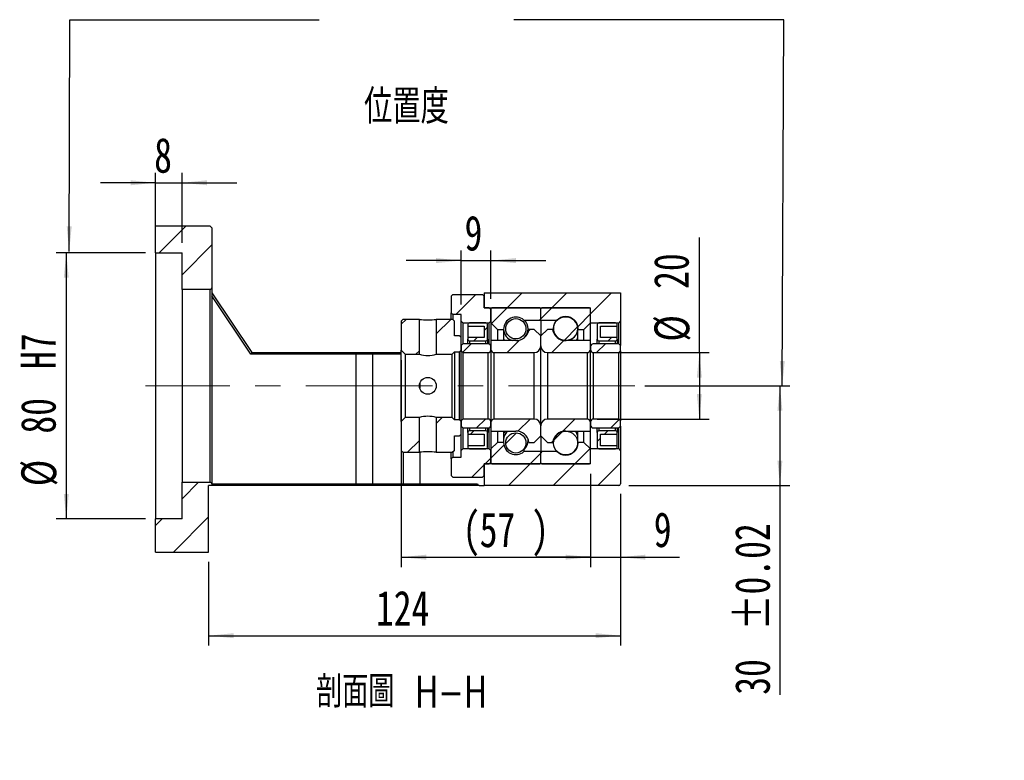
# Model space of a CAD drawing. Header units: millimetres. Extents: x 46 to 280, y 18 to 196.
# Tile 4 of 7: x 181 to 280, y 18 to 93. Entities that reach past the tile are written whole.
import ezdxf

# ---------------------------------------------------------------- set-up
doc = ezdxf.new("R2010")
doc.units = ezdxf.units.MM
doc.linetypes.add('CENTERX2', pattern=[20.32, 12.7, -2.54, 2.54, -2.54])
doc.layers.add('FORMAT', color=7, linetype='Continuous')
doc.styles.add('SLDTEXTSTYLE0', font='TXT', dxfattribs={"width": 0.75})
doc.styles.add('SLDTEXTSTYLE1', font='TXT', dxfattribs={"width": 0.75, "bigfont": 'bigfont'})
doc.dimstyles.new('SLDDIMSTYLE2', dxfattribs={"dimtxt": 3.5, "dimasz": 2.5, "dimexe": 0, "dimexo": 0.0625, "dimgap": 0.875, "dimtad": 1, "dimlfac": 3, "dimrnd": 1e-09, "dimzin": 12, "dimdsep": 46, "dimtxsty": 'SLDTEXTSTYLE0', "dimsah": 1, "dimcen": 0.09, "dimadec": 0, "dimazin": 3, "dimtfac": 1, "dimtofl": 0, "dimtmove": 0, "dimatfit": 3, "dimfxl": 0, "dimfrac": 2, "dimtolj": 1, "dimtzin": 12, "dimarcsym": 0})
doc.dimstyles.new('SLDDIMSTYLE3', dxfattribs={"dimtxt": 3.5, "dimasz": 2.5, "dimexe": 0, "dimexo": 0.0625, "dimgap": 0.875, "dimtad": 1, "dimlfac": 3, "dimrnd": 1e-09, "dimzin": 12, "dimdsep": 46, "dimtxsty": 'SLDTEXTSTYLE0', "dimsah": 1, "dimcen": 0.09, "dimadec": 0, "dimazin": 3, "dimtfac": 1, "dimtmove": 0, "dimatfit": 0, "dimfxl": 0, "dimfrac": 2, "dimtolj": 1, "dimtzin": 12, "dimarcsym": 0})
doc.dimstyles.new('SLDDIMSTYLE6', dxfattribs={"dimtxt": 3.5, "dimasz": 2.5, "dimexe": 0, "dimexo": 0.0625, "dimgap": 0.875, "dimtad": 1, "dimlfac": 3, "dimrnd": 1e-09, "dimzin": 12, "dimdsep": 46, "dimtxsty": 'SLDTEXTSTYLE0', "dimsah": 1, "dimcen": 0.09, "dimadec": 0, "dimazin": 3, "dimtfac": 1, "dimtofl": 0, "dimtmove": 0, "dimatfit": 3, "dimfxl": 0, "dimfrac": 2, "dimtolj": 1, "dimarcsym": 0})
doc.dimstyles.new('SLDDIMSTYLE7', dxfattribs={"dimtxt": 3.5, "dimasz": 2.5, "dimexe": 0, "dimexo": 0.0625, "dimgap": 0.875, "dimtad": 1, "dimlfac": 3, "dimrnd": 1e-09, "dimzin": 12, "dimdsep": 46, "dimtxsty": 'SLDTEXTSTYLE0', "dimsah": 1, "dimcen": 0.09, "dimadec": 0, "dimazin": 3, "dimtol": 1, "dimtp": 0.02, "dimtm": 0.02, "dimtfac": 1, "dimtofl": 0, "dimtmove": 0, "dimatfit": 3, "dimfxl": 0, "dimfrac": 2, "dimtolj": 1, "dimarcsym": 0})

# ---------------------------------------------------------------- blocks, each defined once
blk = doc.blocks.new('_D_11')
at = {"layer": 'FORMAT', "color": 7}
for p, q in [((194.461, 70.121), (194.461, 77.154)), ((197.128, 70.121), (197.128, 77.154)), ((194.461, 76.154), (188.961, 76.154)), ((194.461, 76.154), (197.128, 76.154)), ((197.128, 76.154), (202.628, 76.154))]:
    blk.add_line(p, q, dxfattribs=at)
for points in [[(194.461, 76.154), (191.961, 76.404), (191.961, 75.904)], [(197.128, 76.154), (199.628, 75.904), (199.628, 76.404)]]:
    blk.add_solid(points, dxfattribs=at)
at = {"layer": 'FORMAT', "color": 7, "insert": (194.331, 80.666), "char_height": 3.5, "attachment_point": 1, "style": 'SLDTEXTSTYLE0'}
blk.add_mtext('8', dxfattribs=at)
blk = doc.blocks.new('_D_12')
at = {"layer": 'FORMAT', "color": 7}
for p, q in [((193.461, 69.121), (184.51, 69.121)), ((185.51, 69.121), (185.51, 42.454)), ((193.461, 42.454), (184.51, 42.454))]:
    blk.add_line(p, q, dxfattribs=at)
for points in [[(185.51, 69.121), (185.26, 66.621), (185.76, 66.621)], [(185.51, 42.454), (185.76, 44.954), (185.26, 44.954)]]:
    blk.add_solid(points, dxfattribs=at)
at = {"layer": 'FORMAT', "color": 7, "char_height": 3.5, "attachment_point": 1, "rotation": 90, "style": 'SLDTEXTSTYLE0'}
for s, insert in [('H7', (180.944, 57.483)), ('80', (180.944, 50.998)), ('%%c', (180.998, 45.72))]:
    blk.add_mtext(s, dxfattribs=dict(at, insert=insert))
blk = doc.blocks.new('_D_13')
at = {"layer": 'FORMAT', "color": 7}
for p, q in [((241.128, 44.954), (241.128, 29.73)), ((199.794, 38.121), (199.794, 29.73)), ((199.794, 30.73), (241.128, 30.73))]:
    blk.add_line(p, q, dxfattribs=at)
for points in [[(199.794, 30.73), (202.294, 30.48), (202.294, 30.98)], [(241.128, 30.73), (238.628, 30.98), (238.628, 30.48)]]:
    blk.add_solid(points, dxfattribs=at)
at = {"layer": 'FORMAT', "color": 7, "insert": (216.586, 35.242), "char_height": 3.5, "attachment_point": 1, "style": 'SLDTEXTSTYLE0'}
blk.add_mtext('124', dxfattribs=at)
blk = doc.blocks.new('_D_14')
at = {"layer": 'FORMAT', "color": 7}
for p, q in [((219.128, 58.354), (219.128, 37.604)), ((238.128, 46.954), (238.128, 37.604)), ((219.128, 38.604), (238.128, 38.604))]:
    blk.add_line(p, q, dxfattribs=at)
for points in [[(219.128, 38.604), (221.628, 38.354), (221.628, 38.854)], [(238.128, 38.604), (235.628, 38.854), (235.628, 38.354)]]:
    blk.add_solid(points, dxfattribs=at)
at = {"layer": 'FORMAT', "color": 7, "char_height": 3.5, "attachment_point": 1, "style": 'SLDTEXTSTYLE0'}
for s, insert in [('(', (225.276, 43.115)), (')', (232.169, 43.115)), ('57', (226.997, 43.115))]:
    blk.add_mtext(s, dxfattribs=dict(at, insert=insert))
blk = doc.blocks.new('_D_15')
at = {"layer": 'FORMAT', "color": 7}
for p, q in [((238.128, 46.954), (238.128, 37.604)), ((241.128, 44.954), (241.128, 37.604)), ((238.128, 38.604), (232.628, 38.604)), ((238.128, 38.604), (241.128, 38.604)), ((241.128, 38.604), (247.056, 38.604))]:
    blk.add_line(p, q, dxfattribs=at)
for points in [[(238.128, 38.604), (235.628, 38.854), (235.628, 38.354)], [(241.128, 38.604), (243.628, 38.354), (243.628, 38.854)]]:
    blk.add_solid(points, dxfattribs=at)
at = {"layer": 'FORMAT', "color": 7, "insert": (244.47, 43.115), "char_height": 3.5, "attachment_point": 1, "style": 'SLDTEXTSTYLE0'}
blk.add_mtext('9', dxfattribs=at)
blk = doc.blocks.new('_D_16')
at = {"layer": 'FORMAT', "color": 7}
for p, q in [((249.041, 59.121), (249.041, 70.681)), ((238.794, 59.121), (250.041, 59.121)), ((249.041, 59.121), (249.041, 52.454)), ((238.794, 52.454), (250.041, 52.454))]:
    blk.add_line(p, q, dxfattribs=at)
for points in [[(249.041, 59.121), (248.791, 56.621), (249.291, 56.621)], [(249.041, 52.454), (249.291, 54.954), (248.791, 54.954)]]:
    blk.add_solid(points, dxfattribs=at)
at = {"layer": 'FORMAT', "color": 7, "char_height": 3.5, "attachment_point": 1, "rotation": 90, "style": 'SLDTEXTSTYLE0'}
for s, insert in [('20', (244.475, 65.508)), ('%%c', (244.529, 60.23))]:
    blk.add_mtext(s, dxfattribs=dict(at, insert=insert))
blk = doc.blocks.new('_D_17')
at = {"layer": 'FORMAT', "color": 7}
for p, q in [((243.573, 55.788), (258.128, 55.788)), ((257.128, 55.788), (257.128, 45.788)), ((241.961, 45.788), (258.128, 45.788)), ((257.128, 45.788), (257.128, 24.807))]:
    blk.add_line(p, q, dxfattribs=at)
for points in [[(257.128, 55.788), (256.878, 53.288), (257.378, 53.288)], [(257.128, 45.788), (257.378, 48.288), (256.878, 48.288)]]:
    blk.add_solid(points, dxfattribs=at)
at = {"layer": 'FORMAT', "color": 7, "char_height": 3.5, "attachment_point": 1, "rotation": 90, "style": 'SLDTEXTSTYLE0'}
for s, insert in [('±0.02', (252.616, 31.292)), ('30', (252.616, 24.807))]:
    blk.add_mtext(s, dxfattribs=dict(at, insert=insert))
blk = doc.blocks.new('_D_18')
at = {"layer": 'FORMAT', "color": 7}
for p, q in [((225.128, 63.954), (225.128, 69.35)), ((228.128, 64.521), (228.128, 69.35)), ((225.128, 68.35), (219.628, 68.35)), ((225.128, 68.35), (228.128, 68.35)), ((228.128, 68.35), (233.628, 68.35))]:
    blk.add_line(p, q, dxfattribs=at)
for points in [[(225.128, 68.35), (222.628, 68.6), (222.628, 68.1)], [(228.128, 68.35), (230.628, 68.1), (230.628, 68.6)]]:
    blk.add_solid(points, dxfattribs=at)
at = {"layer": 'FORMAT', "color": 7, "insert": (225.48, 72.862), "char_height": 3.5, "attachment_point": 1, "style": 'SLDTEXTSTYLE0'}
blk.add_mtext('9', dxfattribs=at)

msp = doc.modelspace()

# ---------------------------------------------------------------- hatches: boundary and pattern name
at = {"layer": 'FORMAT', "linetype": 'Continuous', "lineweight": 18}
h = msp.add_hatch(dxfattribs=at)
h.set_pattern_fill('ANSI31', color=256, style=0)
edge = h.paths.add_edge_path(flags=0)
edge.add_line((200.1275, 65.621), (200.1275, 71.621))
edge.add_line((200.1275, 71.621), (199.9608, 71.7877))
edge.add_line((199.9608, 71.7877), (194.4608, 71.7877))
edge.add_line((194.4608, 71.7877), (194.4608, 69.121))
edge.add_line((194.4608, 69.121), (197.1275, 69.121))
edge.add_line((197.1275, 69.121), (197.1275, 65.4543))
edge.add_line((197.1275, 65.4543), (199.9608, 65.4543))
edge.add_arc((199.9608, 65.621), 0.1667, 270, 360)
h = msp.add_hatch(dxfattribs=at)
h.set_pattern_fill('ANSI31', color=256, style=0)
h.paths.add_polyline_path([(225.1275, 62.2877), (225.2942, 62.121), (227.9608, 62.121), (228.1275, 62.2877), (228.1275, 63.4543), (227.9608, 63.621), (227.4608, 63.621), (227.4608, 64.7877), (227.2942, 64.9543), (224.2942, 64.9543), (224.1275, 64.7877), (224.1275, 63.121), (224.2942, 62.9543), (225.1275, 62.9543)], flags=0)
h = msp.add_hatch(dxfattribs=at)
h.set_pattern_fill('ANSI31', color=256, style=0)
edge = h.paths.add_edge_path(flags=0)
edge.add_line((241.1275, 62.2877), (241.1275, 65.121))
edge.add_line((241.1275, 65.121), (227.4608, 65.121))
edge.add_line((227.4608, 65.121), (227.4608, 63.621))
edge.add_line((227.4608, 63.621), (238.1275, 63.621))
edge.add_line((238.1275, 63.621), (238.1275, 62.121))
edge.add_line((238.1275, 62.121), (240.9608, 62.121))
edge.add_arc((240.9608, 62.2877), 0.1667, 270, 360)
h = msp.add_hatch(dxfattribs=at)
h.set_pattern_fill('ANSI31', color=256, style=0)
edge = h.paths.add_edge_path(flags=0)
edge.add_line((233.0275, 63.621), (228.2275, 63.621))
edge.add_arc((228.2275, 63.521), 0.1, 90, 180)
edge.add_line((228.1275, 63.521), (228.1275, 62.121))
edge.add_line((228.1275, 62.121), (228.7942, 61.4543))
edge.add_line((228.7942, 61.4543), (229.3942, 61.4543))
edge.add_arc((230.6275, 61.4543), 1.2333, 49.179109, 180, ccw=False)
edge.add_line((231.4337, 62.3877), (233.1275, 62.3877))
edge.add_line((233.1275, 62.3877), (233.1275, 63.521))
edge.add_arc((233.0275, 63.521), 0.1, 0, 90)
h = msp.add_hatch(dxfattribs=at)
h.set_pattern_fill('ANSI31', color=256, style=0)
edge = h.paths.add_edge_path(flags=0)
edge.add_line((238.1275, 62.121), (238.1275, 63.521))
edge.add_arc((238.0275, 63.521), 0.1, 0, 90)
edge.add_line((238.0275, 63.621), (233.2275, 63.621))
edge.add_arc((233.2275, 63.521), 0.1, 90, 180)
edge.add_line((233.1275, 63.521), (233.1275, 62.3877))
edge.add_line((233.1275, 62.3877), (234.8213, 62.3877))
edge.add_arc((235.6275, 61.4543), 1.2333, 0, 130.820891, ccw=False)
edge.add_line((236.8608, 61.4543), (237.4608, 61.4543))
edge.add_line((237.4608, 61.4543), (238.1275, 62.121))
h = msp.add_hatch(dxfattribs=at)
h.set_pattern_fill('ANSI31', color=256, style=0)
h.paths.add_polyline_path([(219.2942, 62.4543), (219.1275, 62.2877), (219.1275, 59.3543), (219.5275, 58.9543), (220.9442, 58.9543), (220.9442, 62.4543)], flags=0)
h = msp.add_hatch(dxfattribs=at)
h.set_pattern_fill('ANSI31', color=256, style=0)
h.paths.add_polyline_path([(225.1275, 60.621), (224.9608, 60.7877), (224.4608, 60.7877), (224.4608, 62.2877), (224.2942, 62.4543), (222.6442, 62.4543), (222.6442, 58.9543), (224.2275, 58.9543), (224.4608, 59.1877), (224.4608, 59.2043), (224.9608, 59.2043), (225.1275, 59.371)], flags=0)
h = msp.add_hatch(dxfattribs=at)
h.set_pattern_fill('ANSI31', color=256, style=0)
edge = h.paths.add_edge_path(flags=0)
edge.add_arc((230.6275, 61.5115), 1.0144, 0, 360)
h = msp.add_hatch(dxfattribs=at)
h.set_pattern_fill('ANSI31', color=256, style=0)
edge = h.paths.add_edge_path(flags=0)
edge.add_arc((235.6275, 61.5496), 1.211, 0, 360)
h = msp.add_hatch(dxfattribs=at)
h.set_pattern_fill('ANSI31', color=256, style=0)
edge = h.paths.add_edge_path(flags=0)
edge.add_line((227.4608, 61.7877), (227.4608, 60.621))
edge.add_line((227.4608, 60.621), (225.7942, 60.621))
edge.add_line((225.7942, 60.621), (225.7942, 60.4543))
edge.add_arc((225.9608, 60.4543), 0.1667, 180, 270)
edge.add_line((225.9608, 60.2877), (227.6275, 60.2877))
edge.add_arc((227.6275, 60.4543), 0.1667, 270, 360)
edge.add_line((227.7942, 60.4543), (227.7942, 61.9543))
edge.add_arc((227.6275, 61.9543), 0.1667, 0, 90)
edge.add_line((227.6275, 62.121), (225.9608, 62.121))
edge.add_arc((225.9608, 61.9543), 0.1667, 90, 180)
edge.add_line((225.7942, 61.9543), (225.7942, 61.7877))
edge.add_line((225.7942, 61.7877), (227.4608, 61.7877))
h = msp.add_hatch(dxfattribs=at)
h.set_pattern_fill('ANSI31', color=256, style=0)
edge = h.paths.add_edge_path(flags=0)
edge.add_line((233.1275, 59.7877), (233.1275, 60.7877))
edge.add_line((233.1275, 60.7877), (232.4608, 61.4543))
edge.add_line((232.4608, 61.4543), (231.9458, 61.4543))
edge.add_arc((230.6275, 61.6543), 1.3333, 270, 351.373073, ccw=False)
edge.add_line((230.6275, 60.321), (228.1275, 60.321))
edge.add_line((228.1275, 60.321), (228.1275, 59.4543))
edge.add_arc((228.4608, 59.4543), 0.3333, 180, 270)
edge.add_line((228.4608, 59.121), (232.4608, 59.121))
edge.add_arc((232.4608, 59.7877), 0.6667, 270, 360)
h = msp.add_hatch(dxfattribs=at)
h.set_pattern_fill('ANSI31', color=256, style=0)
edge = h.paths.add_edge_path(flags=0)
edge.add_line((234.3093, 61.4543), (233.7942, 61.4543))
edge.add_line((233.7942, 61.4543), (233.1275, 60.7877))
edge.add_line((233.1275, 60.7877), (233.1275, 59.7877))
edge.add_arc((233.7942, 59.7877), 0.6667, 180, 270)
edge.add_line((233.7942, 59.121), (237.7942, 59.121))
edge.add_arc((237.7942, 59.4543), 0.3333, 270, 360)
edge.add_line((238.1275, 59.4543), (238.1275, 60.321))
edge.add_line((238.1275, 60.321), (235.6275, 60.321))
edge.add_arc((235.6275, 61.6543), 1.3333, 188.626927, 270, ccw=False)
h = msp.add_hatch(dxfattribs=at)
h.set_pattern_fill('ANSI31', color=256, style=0)
edge = h.paths.add_edge_path(flags=0)
edge.add_line((240.7942, 60.4543), (240.7942, 60.621))
edge.add_line((240.7942, 60.621), (239.1275, 60.621))
edge.add_line((239.1275, 60.621), (239.1275, 61.7877))
edge.add_line((239.1275, 61.7877), (240.7942, 61.7877))
edge.add_line((240.7942, 61.7877), (240.7942, 61.9543))
edge.add_arc((240.6275, 61.9543), 0.1667, 0, 90)
edge.add_line((240.6275, 62.121), (238.9608, 62.121))
edge.add_arc((238.9608, 61.9543), 0.1667, 90, 180)
edge.add_line((238.7942, 61.9543), (238.7942, 60.4543))
edge.add_arc((238.9608, 60.4543), 0.1667, 180, 270)
edge.add_line((238.9608, 60.2877), (240.6275, 60.2877))
edge.add_arc((240.6275, 60.4543), 0.1667, 270, 360)
h = msp.add_hatch(dxfattribs=at)
h.set_pattern_fill('ANSI31', color=256, style=0)
edge = h.paths.add_edge_path(flags=0)
edge.add_line((225.1275, 59.2877), (225.2942, 59.121))
edge.add_line((225.2942, 59.121), (227.8608, 59.121))
edge.add_arc((227.8608, 59.3877), 0.2667, 270, 360)
edge.add_line((228.1275, 59.3877), (228.1275, 59.7377))
edge.add_arc((227.8608, 59.7377), 0.2667, 0, 90)
edge.add_line((227.8608, 60.0043), (225.2942, 60.0043))
edge.add_line((225.2942, 60.0043), (225.1275, 59.8377))
edge.add_line((225.1275, 59.8377), (225.1275, 59.2877))
h = msp.add_hatch(dxfattribs=at)
h.set_pattern_fill('ANSI31', color=256, style=0)
edge = h.paths.add_edge_path(flags=0)
edge.add_line((240.9608, 59.121), (241.1275, 59.2877))
edge.add_line((241.1275, 59.2877), (241.1275, 59.8377))
edge.add_line((241.1275, 59.8377), (240.9608, 60.0043))
edge.add_line((240.9608, 60.0043), (238.3942, 60.0043))
edge.add_arc((238.3942, 59.7377), 0.2667, 90, 180)
edge.add_line((238.1275, 59.7377), (238.1275, 59.3877))
edge.add_arc((238.3942, 59.3877), 0.2667, 180, 270)
edge.add_line((238.3942, 59.121), (240.9608, 59.121))
h = msp.add_hatch(dxfattribs=at)
h.set_pattern_fill('ANSI31', color=256, style=0)
h.paths.add_polyline_path([(219.1275, 49.2877), (219.2942, 49.121), (220.9442, 49.121), (220.9442, 52.621), (219.5275, 52.621), (219.1275, 52.221)], flags=0)
h = msp.add_hatch(dxfattribs=at)
h.set_pattern_fill('ANSI31', color=256, style=0)
h.paths.add_polyline_path([(224.4608, 49.2877), (224.4608, 50.7877), (224.9608, 50.7877), (225.1275, 50.9543), (225.1275, 52.2043), (224.9608, 52.371), (224.4608, 52.371), (224.4608, 52.3877), (224.2275, 52.621), (222.6442, 52.621), (222.6442, 49.121), (224.2942, 49.121)], flags=0)
h = msp.add_hatch(dxfattribs=at)
h.set_pattern_fill('ANSI31', color=256, style=0)
edge = h.paths.add_edge_path(flags=0)
edge.add_line((225.2942, 52.4543), (225.1275, 52.2877))
edge.add_line((225.1275, 52.2877), (225.1275, 51.7377))
edge.add_line((225.1275, 51.7377), (225.2942, 51.571))
edge.add_line((225.2942, 51.571), (227.8608, 51.571))
edge.add_arc((227.8608, 51.8377), 0.2667, 270, 360)
edge.add_line((228.1275, 51.8377), (228.1275, 52.1877))
edge.add_arc((227.8608, 52.1877), 0.2667, 0, 90)
edge.add_line((227.8608, 52.4543), (225.2942, 52.4543))
h = msp.add_hatch(dxfattribs=at)
h.set_pattern_fill('ANSI31', color=256, style=0)
edge = h.paths.add_edge_path(flags=0)
edge.add_line((231.9458, 50.121), (232.4608, 50.121))
edge.add_line((232.4608, 50.121), (233.1275, 50.7877))
edge.add_line((233.1275, 50.7877), (233.1275, 51.7877))
edge.add_arc((232.4608, 51.7877), 0.6667, 0, 90)
edge.add_line((232.4608, 52.4543), (228.4608, 52.4543))
edge.add_arc((228.4608, 52.121), 0.3333, 90, 180)
edge.add_line((228.1275, 52.121), (228.1275, 51.2543))
edge.add_line((228.1275, 51.2543), (230.6275, 51.2543))
edge.add_arc((230.6275, 49.921), 1.3333, 8.626927, 90, ccw=False)
h = msp.add_hatch(dxfattribs=at)
h.set_pattern_fill('ANSI31', color=256, style=0)
edge = h.paths.add_edge_path(flags=0)
edge.add_line((233.1275, 51.7877), (233.1275, 50.7877))
edge.add_line((233.1275, 50.7877), (233.7942, 50.121))
edge.add_line((233.7942, 50.121), (234.3093, 50.121))
edge.add_arc((235.6275, 49.921), 1.3333, 90, 171.373073, ccw=False)
edge.add_line((235.6275, 51.2543), (238.1275, 51.2543))
edge.add_line((238.1275, 51.2543), (238.1275, 52.121))
edge.add_arc((237.7942, 52.121), 0.3333, 0, 90)
edge.add_line((237.7942, 52.4543), (233.7942, 52.4543))
edge.add_arc((233.7942, 51.7877), 0.6667, 90, 180)
h = msp.add_hatch(dxfattribs=at)
h.set_pattern_fill('ANSI31', color=256, style=0)
edge = h.paths.add_edge_path(flags=0)
edge.add_line((241.1275, 52.2877), (240.9608, 52.4543))
edge.add_line((240.9608, 52.4543), (238.3942, 52.4543))
edge.add_arc((238.3942, 52.1877), 0.2667, 90, 180)
edge.add_line((238.1275, 52.1877), (238.1275, 51.8377))
edge.add_arc((238.3942, 51.8377), 0.2667, 180, 270)
edge.add_line((238.3942, 51.571), (240.9608, 51.571))
edge.add_line((240.9608, 51.571), (241.1275, 51.7377))
edge.add_line((241.1275, 51.7377), (241.1275, 52.2877))
h = msp.add_hatch(dxfattribs=at)
h.set_pattern_fill('ANSI31', color=256, style=0)
edge = h.paths.add_edge_path(flags=0)
edge.add_line((225.7942, 51.121), (225.7942, 50.9543))
edge.add_line((225.7942, 50.9543), (227.4608, 50.9543))
edge.add_line((227.4608, 50.9543), (227.4608, 49.7877))
edge.add_line((227.4608, 49.7877), (225.7942, 49.7877))
edge.add_line((225.7942, 49.7877), (225.7942, 49.621))
edge.add_arc((225.9608, 49.621), 0.1667, 180, 270)
edge.add_line((225.9608, 49.4543), (227.6275, 49.4543))
edge.add_arc((227.6275, 49.621), 0.1667, 270, 360)
edge.add_line((227.7942, 49.621), (227.7942, 51.121))
edge.add_arc((227.6275, 51.121), 0.1667, 0, 90)
edge.add_line((227.6275, 51.2877), (225.9608, 51.2877))
edge.add_arc((225.9608, 51.121), 0.1667, 90, 180)
h = msp.add_hatch(dxfattribs=at)
h.set_pattern_fill('ANSI31', color=256, style=0)
edge = h.paths.add_edge_path(flags=0)
edge.add_arc((230.6275, 50.0638), 1.0144, 0, 360)
h = msp.add_hatch(dxfattribs=at)
h.set_pattern_fill('ANSI31', color=256, style=0)
edge = h.paths.add_edge_path(flags=0)
edge.add_arc((235.6275, 50.0257), 1.211, 0, 360)
h = msp.add_hatch(dxfattribs=at)
h.set_pattern_fill('ANSI31', color=256, style=0)
edge = h.paths.add_edge_path(flags=0)
edge.add_line((239.1275, 49.7877), (239.1275, 50.9543))
edge.add_line((239.1275, 50.9543), (240.7942, 50.9543))
edge.add_line((240.7942, 50.9543), (240.7942, 51.121))
edge.add_arc((240.6275, 51.121), 0.1667, 0, 90)
edge.add_line((240.6275, 51.2877), (238.9608, 51.2877))
edge.add_arc((238.9608, 51.121), 0.1667, 90, 180)
edge.add_line((238.7942, 51.121), (238.7942, 49.621))
edge.add_arc((238.9608, 49.621), 0.1667, 180, 270)
edge.add_line((238.9608, 49.4543), (240.6275, 49.4543))
edge.add_arc((240.6275, 49.621), 0.1667, 270, 360)
edge.add_line((240.7942, 49.621), (240.7942, 49.7877))
edge.add_line((240.7942, 49.7877), (239.1275, 49.7877))
h = msp.add_hatch(dxfattribs=at)
h.set_pattern_fill('ANSI31', color=256, style=0)
h.paths.add_polyline_path([(225.2942, 49.4543), (225.1275, 49.2877), (225.1275, 48.621), (224.2942, 48.621), (224.1275, 48.4543), (224.1275, 46.7877), (224.2942, 46.621), (227.2942, 46.621), (227.4608, 46.7877), (227.4608, 47.9543), (227.9608, 47.9543), (228.1275, 48.121), (228.1275, 49.2877), (227.9608, 49.4543)], flags=0)
h = msp.add_hatch(dxfattribs=at)
h.set_pattern_fill('ANSI31', color=256, style=0)
edge = h.paths.add_edge_path(flags=0)
edge.add_line((241.1275, 45.9543), (241.1275, 49.2877))
edge.add_arc((240.9608, 49.2877), 0.1667, 0, 90)
edge.add_line((240.9608, 49.4543), (238.1275, 49.4543))
edge.add_line((238.1275, 49.4543), (238.1275, 47.9543))
edge.add_line((238.1275, 47.9543), (227.4608, 47.9543))
edge.add_line((227.4608, 47.9543), (227.4608, 45.7877))
edge.add_line((227.4608, 45.7877), (240.9608, 45.7877))
edge.add_arc((240.9608, 45.9543), 0.1667, 270, 360)
h = msp.add_hatch(dxfattribs=at)
h.set_pattern_fill('ANSI31', color=256, style=0)
edge = h.paths.add_edge_path(flags=0)
edge.add_line((228.1275, 49.4543), (228.1275, 48.0543))
edge.add_arc((228.2275, 48.0543), 0.1, 180, 270)
edge.add_line((228.2275, 47.9543), (233.0275, 47.9543))
edge.add_arc((233.0275, 48.0543), 0.1, 270, 360)
edge.add_line((233.1275, 48.0543), (233.1275, 49.1877))
edge.add_line((233.1275, 49.1877), (231.4337, 49.1877))
edge.add_arc((230.6275, 50.121), 1.2333, 180, 310.820891, ccw=False)
edge.add_line((229.3942, 50.121), (228.7942, 50.121))
edge.add_line((228.7942, 50.121), (228.1275, 49.4543))
h = msp.add_hatch(dxfattribs=at)
h.set_pattern_fill('ANSI31', color=256, style=0)
edge = h.paths.add_edge_path(flags=0)
edge.add_line((233.2275, 47.9543), (238.0275, 47.9543))
edge.add_arc((238.0275, 48.0543), 0.1, 270, 360)
edge.add_line((238.1275, 48.0543), (238.1275, 49.4543))
edge.add_line((238.1275, 49.4543), (237.4608, 50.121))
edge.add_line((237.4608, 50.121), (236.8608, 50.121))
edge.add_arc((235.6275, 50.121), 1.2333, 229.179109, 360, ccw=False)
edge.add_line((234.8213, 49.1877), (233.1275, 49.1877))
edge.add_line((233.1275, 49.1877), (233.1275, 48.0543))
edge.add_arc((233.2275, 48.0543), 0.1, 180, 270)
h = msp.add_hatch(dxfattribs=at)
h.set_pattern_fill('ANSI31', color=256, style=0)
edge = h.paths.add_edge_path(flags=0)
edge.add_line((197.1275, 46.121), (197.1275, 42.4543))
edge.add_line((197.1275, 42.4543), (194.4608, 42.4543))
edge.add_line((194.4608, 42.4543), (194.4608, 39.121))
edge.add_line((194.4608, 39.121), (199.7942, 39.121))
edge.add_line((199.7942, 39.121), (199.7942, 45.7877))
edge.add_line((199.7942, 45.7877), (200.1275, 45.7877))
edge.add_line((200.1275, 45.7877), (200.1275, 45.9543))
edge.add_arc((199.9608, 45.9543), 0.1667, 0, 90)
edge.add_line((199.9608, 46.121), (197.1275, 46.121))

# ---------------------------------------------------------------- linework, layer by layer
at = {"color": 7, "linetype": 'Continuous', "lineweight": 25}
for p, q in [((194.4608, 69.121), (194.4608, 71.7877)), ((199.9608, 71.7877), (194.4608, 71.7877)), ((199.9608, 71.7877), (200.1275, 71.621)), ((200.1275, 71.621), (200.1275, 65.621)), ((194.4608, 69.121), (197.1275, 69.121)), ((194.4608, 69.121), (194.4608, 42.4543)), ((197.1275, 65.4543), (197.1275, 69.121)), ((199.9608, 65.4543), (197.1275, 65.4543)), ((197.1275, 65.4543), (197.1275, 46.121)), ((199.9608, 46.121), (199.9608, 65.4543)), ((200.1275, 65.621), (200.1275, 45.9543)), ((200.1275, 65.121), (204.1275, 59.121)), ((204.0383, 58.9543), (200.1275, 64.8205)), ((224.1275, 64.7877), (224.2942, 64.9543)), ((224.1275, 64.7877), (224.1275, 63.121)), ((224.2942, 64.9543), (227.2942, 64.9543)), ((227.2942, 64.9543), (227.4608, 64.7877)), ((227.4608, 65.121), (227.4608, 63.621)), ((227.4608, 65.121), (241.1275, 65.121)), ((227.4608, 63.621), (227.4608, 64.7877)), ((241.1275, 65.121), (241.1275, 62.2877)), ((227.9608, 63.621), (227.4608, 63.621)), ((227.4608, 63.621), (238.1275, 63.621)), ((227.9608, 63.621), (228.1275, 63.4543)), ((228.1275, 63.521), (228.1275, 62.121)), ((228.1275, 62.2877), (228.1275, 63.4543)), ((233.0275, 63.621), (228.2275, 63.621)), ((233.1275, 62.3877), (233.1275, 63.521)), ((238.0275, 63.621), (233.2275, 63.621)), ((238.1275, 62.121), (238.1275, 63.621)), ((238.1275, 62.121), (238.1275, 63.521)), ((219.1275, 62.2877), (219.2942, 62.4543)), ((219.1275, 62.2877), (219.1275, 59.3543)), ((220.9442, 62.4543), (219.2942, 62.4543)), ((220.9442, 58.9543), (220.9442, 62.4543)), ((222.6442, 62.4543), (222.6442, 58.9543)), ((224.2942, 62.4543), (222.6442, 62.4543)), ((224.2942, 62.9543), (224.1275, 63.121)), ((224.1275, 62.4543), (224.1275, 63.121)), ((225.1275, 62.9543), (224.2942, 62.9543)), ((224.2942, 62.9543), (224.2942, 62.4543)), ((224.2942, 62.4543), (224.4608, 62.2877)), ((224.4608, 60.7877), (224.4608, 62.2877)), ((225.1275, 62.2877), (225.1275, 62.9543)), ((225.2942, 62.121), (225.1275, 62.2877)), ((225.1275, 60.621), (225.1275, 62.2877)), ((228.1275, 62.2877), (227.9608, 62.121)), ((231.4337, 62.3877), (233.1275, 62.3877)), ((231.4337, 62.3877), (231.4337, 62.3781)), ((233.1275, 62.3877), (233.1275, 60.7877)), ((233.1275, 62.3877), (234.8213, 62.3877)), ((241.1275, 62.2877), (241.1275, 59.8377)), ((225.2942, 62.121), (227.9608, 62.121)), ((225.2942, 62.121), (225.2942, 60.0043)), ((225.7942, 61.9543), (225.7942, 61.7877)), ((225.7942, 61.7877), (227.4608, 61.7877)), ((225.7942, 61.7877), (225.7942, 60.621)), ((227.6275, 62.121), (225.9608, 62.121)), ((227.4608, 61.7877), (227.4608, 60.621)), ((227.7942, 60.4543), (227.7942, 61.9543)), ((227.9608, 59.9849), (227.9608, 62.121)), ((228.1275, 62.121), (228.7942, 61.4543)), ((228.1275, 62.121), (228.1275, 60.321)), ((228.7942, 61.4543), (229.3942, 61.4543)), ((228.7942, 61.4543), (228.7942, 60.321)), ((229.3942, 61.4543), (229.3942, 60.321)), ((232.4608, 61.4543), (231.9458, 61.4543)), ((233.1275, 60.7877), (232.4608, 61.4543)), ((233.7942, 61.4543), (233.1275, 60.7877)), ((234.3093, 61.4543), (233.7942, 61.4543)), ((236.8608, 61.4543), (237.4608, 61.4543)), ((236.8608, 60.321), (236.8608, 61.4543)), ((237.4608, 61.4543), (238.1275, 62.121)), ((237.4608, 60.321), (237.4608, 61.4543)), ((238.1275, 60.321), (238.1275, 62.121)), ((238.1275, 62.121), (240.9608, 62.121)), ((238.7942, 61.9543), (238.7942, 60.4543)), ((240.6275, 62.121), (238.9608, 62.121)), ((239.1275, 61.7877), (240.7942, 61.7877)), ((239.1275, 60.621), (239.1275, 61.7877)), ((240.7942, 61.7877), (240.7942, 61.9543)), ((240.7942, 60.621), (240.7942, 61.7877)), ((224.9608, 60.7877), (224.4608, 60.7877)), ((224.9608, 60.7877), (225.1275, 60.621)), ((225.1275, 59.371), (225.1275, 60.621)), ((225.7942, 60.621), (225.7942, 60.4543)), ((227.4608, 60.621), (225.7942, 60.621)), ((225.7942, 60.0043), (225.7942, 60.4543)), ((225.9608, 60.2877), (227.6275, 60.2877)), ((227.7942, 60.4543), (227.7942, 60.0043)), ((230.6275, 60.321), (228.1275, 60.321)), ((228.1275, 60.321), (228.1275, 59.4543)), ((231.8007, 61.0208), (231.7814, 61.0759)), ((233.1275, 59.7877), (233.1275, 60.7877)), ((238.1275, 60.321), (235.6275, 60.321)), ((238.1275, 59.4543), (238.1275, 60.321)), ((238.7942, 60.0043), (238.7942, 60.4543)), ((238.9608, 60.2877), (240.6275, 60.2877)), ((240.7942, 60.621), (239.1275, 60.621)), ((240.7942, 60.4543), (240.7942, 60.621)), ((240.7942, 60.4543), (240.7942, 60.0043)), ((219.5275, 58.9543), (219.1275, 59.3543)), ((219.1275, 52.221), (219.1275, 59.3543)), ((225.1275, 59.371), (224.9608, 59.2043)), ((225.1275, 59.8377), (225.2942, 60.0043)), ((225.1275, 59.8377), (225.1275, 59.2877)), ((225.2942, 59.121), (225.1275, 59.2877)), ((225.1275, 52.2877), (225.1275, 59.2877)), ((227.8608, 60.0043), (225.2942, 60.0043)), ((228.1275, 59.3877), (228.1275, 59.7377)), ((228.1275, 59.3877), (228.1275, 52.1877)), ((233.1275, 51.7877), (233.1275, 59.7877)), ((238.1275, 59.7377), (238.1275, 59.3877)), ((238.1275, 52.1877), (238.1275, 59.3877)), ((240.9608, 60.0043), (238.3942, 60.0043)), ((240.9608, 60.0043), (241.1275, 59.8377)), ((241.1275, 59.2877), (240.9608, 59.121)), ((241.1275, 59.2877), (241.1275, 59.8377)), ((241.1275, 59.2877), (241.1275, 52.2877)), ((214.61, 58.9543), (204.0383, 58.9543)), ((204.1275, 59.121), (214.61, 59.121)), ((214.61, 59.121), (214.61, 58.9543)), ((214.61, 59.121), (216.3246, 59.121)), ((216.2429, 58.9543), (214.61, 58.9543)), ((214.61, 45.9543), (214.61, 58.9543)), ((216.2429, 58.9543), (216.2429, 45.9543)), ((216.3246, 59.121), (219.1275, 59.121)), ((219.5275, 58.9543), (219.5275, 52.621)), ((219.5275, 58.9543), (220.9442, 58.9543)), ((222.6442, 58.9543), (224.2275, 58.9543)), ((224.4608, 59.1877), (224.2275, 58.9543)), ((224.2275, 52.621), (224.2275, 58.9543)), ((224.4608, 59.2043), (224.9608, 59.2043)), ((224.4608, 59.1877), (224.4608, 59.2043)), ((224.4608, 59.1877), (224.4608, 52.3877)), ((224.9608, 52.371), (224.9608, 59.2043)), ((225.2942, 59.121), (227.8608, 59.121)), ((225.2942, 59.121), (225.2942, 52.4543)), ((227.8608, 52.4543), (227.8608, 59.121)), ((228.4608, 59.121), (232.4608, 59.121)), ((228.4608, 52.4543), (228.4608, 59.121)), ((232.4608, 52.4543), (232.4608, 59.121)), ((233.7942, 59.121), (237.7942, 59.121)), ((233.7942, 59.121), (233.7942, 52.4543)), ((237.7942, 59.121), (237.7942, 52.4543)), ((238.3942, 59.121), (240.9608, 59.121)), ((238.3942, 59.121), (238.3942, 52.4543)), ((240.9608, 52.4543), (240.9608, 59.121)), ((219.1275, 52.221), (219.5275, 52.621)), ((220.9442, 52.621), (219.5275, 52.621)), ((220.9442, 49.121), (220.9442, 52.621)), ((224.2275, 52.621), (222.6442, 52.621)), ((222.6442, 52.621), (222.6442, 49.121)), ((224.2275, 52.621), (224.4608, 52.3877)), ((224.4608, 52.371), (224.4608, 52.3877)), ((224.9608, 52.371), (224.4608, 52.371)), ((224.9608, 52.371), (225.1275, 52.2043)), ((225.1275, 52.2877), (225.2942, 52.4543)), ((227.8608, 52.4543), (225.2942, 52.4543)), ((232.4608, 52.4543), (228.4608, 52.4543)), ((237.7942, 52.4543), (233.7942, 52.4543)), ((240.9608, 52.4543), (238.3942, 52.4543)), ((240.9608, 52.4543), (241.1275, 52.2877)), ((219.1275, 52.221), (219.1275, 49.2877)), ((225.1275, 52.2877), (225.1275, 51.7377)), ((225.1275, 50.9543), (225.1275, 52.2043)), ((225.2942, 51.571), (225.1275, 51.7377)), ((225.2942, 51.571), (225.2942, 49.4543)), ((225.2942, 51.571), (227.8608, 51.571)), ((225.7942, 51.121), (225.7942, 51.571)), ((227.7942, 51.571), (227.7942, 51.121)), ((227.9608, 49.4543), (227.9608, 51.5905)), ((228.1275, 51.8377), (228.1275, 52.1877)), ((228.1275, 52.121), (228.1275, 51.2543)), ((233.1275, 50.7877), (233.1275, 51.7877)), ((238.1275, 52.1877), (238.1275, 51.8377)), ((238.1275, 51.2543), (238.1275, 52.121)), ((238.3942, 51.571), (240.9608, 51.571)), ((238.7942, 51.121), (238.7942, 51.571)), ((240.7942, 51.571), (240.7942, 51.121)), ((241.1275, 51.7377), (240.9608, 51.571)), ((241.1275, 51.7377), (241.1275, 52.2877)), ((241.1275, 51.7377), (241.1275, 49.2877)), ((224.4608, 50.7877), (224.9608, 50.7877)), ((224.4608, 49.2877), (224.4608, 50.7877)), ((225.1275, 50.9543), (224.9608, 50.7877)), ((225.1275, 49.2877), (225.1275, 50.9543)), ((225.7942, 51.121), (225.7942, 50.9543)), ((225.7942, 50.9543), (227.4608, 50.9543)), ((225.7942, 50.9543), (225.7942, 49.7877)), ((227.6275, 51.2877), (225.9608, 51.2877)), ((227.4608, 50.9543), (227.4608, 49.7877)), ((227.7942, 49.621), (227.7942, 51.121)), ((228.1275, 51.2543), (230.6275, 51.2543)), ((228.1275, 51.2543), (228.1275, 49.4543)), ((228.7942, 51.2543), (228.7942, 50.121)), ((229.3942, 51.2543), (229.3942, 50.121)), ((231.8608, 50.3263), (231.8556, 50.4403)), ((232.4608, 50.121), (233.1275, 50.7877)), ((233.1275, 50.7877), (233.7942, 50.121)), ((233.1275, 50.7877), (233.1275, 49.1877)), ((235.6275, 51.2543), (238.1275, 51.2543)), ((236.8608, 50.121), (236.8608, 51.2543)), ((237.4608, 50.121), (237.4608, 51.2543)), ((238.1275, 49.4543), (238.1275, 51.2543)), ((238.7942, 51.121), (238.7942, 49.621)), ((240.6275, 51.2877), (238.9608, 51.2877)), ((239.1275, 50.9543), (240.7942, 50.9543)), ((239.1275, 49.7877), (239.1275, 50.9543)), ((240.7942, 50.9543), (240.7942, 51.121)), ((240.7942, 49.7877), (240.7942, 50.9543)), ((225.1275, 49.2877), (225.2942, 49.4543)), ((227.9608, 49.4543), (225.2942, 49.4543)), ((225.7942, 49.7877), (225.7942, 49.621)), ((227.4608, 49.7877), (225.7942, 49.7877)), ((225.9608, 49.4543), (227.6275, 49.4543)), ((227.9608, 49.4543), (228.1275, 49.2877)), ((228.7942, 50.121), (228.1275, 49.4543)), ((228.1275, 49.4543), (228.1275, 48.0543)), ((229.3942, 50.121), (228.7942, 50.121)), ((231.4337, 49.4073), (231.4337, 49.1877)), ((231.9458, 50.121), (232.4608, 50.121)), ((233.7942, 50.121), (234.3093, 50.121)), ((237.4608, 50.121), (236.8608, 50.121)), ((238.1275, 49.4543), (237.4608, 50.121)), ((238.1275, 48.0543), (238.1275, 49.4543)), ((238.1275, 47.9543), (238.1275, 49.4543)), ((240.9608, 49.4543), (238.1275, 49.4543)), ((238.9608, 49.4543), (240.6275, 49.4543)), ((240.7942, 49.7877), (239.1275, 49.7877)), ((240.7942, 49.621), (240.7942, 49.7877)), ((219.2942, 49.121), (219.1275, 49.2877)), ((219.2942, 49.121), (220.9442, 49.121)), ((222.6442, 49.121), (224.2942, 49.121)), ((224.1275, 48.4543), (224.1275, 49.121)), ((224.1275, 48.4543), (224.2942, 48.621)), ((224.1275, 48.4543), (224.1275, 46.7877)), ((224.4608, 49.2877), (224.2942, 49.121)), ((224.2942, 49.121), (224.2942, 48.621)), ((224.2942, 48.621), (225.1275, 48.621)), ((225.1275, 48.621), (225.1275, 49.2877)), ((228.1275, 48.121), (228.1275, 49.2877)), ((233.1275, 49.1877), (231.4337, 49.1877)), ((233.1275, 48.0543), (233.1275, 49.1877)), ((234.8213, 49.1877), (233.1275, 49.1877)), ((241.1275, 49.2877), (241.1275, 45.9543)), ((227.4608, 47.9543), (227.9608, 47.9543)), ((227.4608, 46.7877), (227.4608, 47.9543)), ((227.4608, 47.9543), (227.4608, 45.7877)), ((238.1275, 47.9543), (227.4608, 47.9543)), ((228.1275, 48.121), (227.9608, 47.9543)), ((228.2275, 47.9543), (233.0275, 47.9543)), ((233.2275, 47.9543), (238.0275, 47.9543)), ((224.2942, 46.621), (224.1275, 46.7877)), ((224.2942, 46.621), (227.2942, 46.621)), ((227.4608, 46.7877), (227.2942, 46.621)), ((197.1275, 46.121), (199.9608, 46.121)), ((197.1275, 42.4543), (197.1275, 46.121)), ((199.7942, 39.121), (199.7942, 45.7877)), ((200.1275, 45.7877), (199.7942, 45.7877)), ((200.1275, 45.9543), (200.1275, 45.7877)), ((200.1275, 45.9543), (214.61, 45.9543)), ((214.61, 45.7877), (200.1275, 45.7877)), ((214.61, 45.9543), (216.2429, 45.9543)), ((214.61, 45.9543), (214.61, 45.7877)), ((216.3246, 45.7877), (214.61, 45.7877)), ((216.2429, 45.9543), (219.3454, 45.9543)), ((219.2638, 45.7877), (216.3246, 45.7877)), ((220.9783, 45.7877), (219.2638, 45.7877)), ((219.3454, 45.9543), (220.9783, 45.9543)), ((220.9783, 45.9543), (220.9783, 45.7877)), ((220.9783, 45.9543), (226.7942, 45.9543)), ((226.9608, 45.7877), (220.9783, 45.7877)), ((226.9608, 45.7877), (227.4608, 45.7877)), ((240.9608, 45.7877), (227.4608, 45.7877)), ((194.4608, 39.121), (194.4608, 42.4543)), ((197.1275, 42.4543), (194.4608, 42.4543)), ((194.4608, 39.121), (199.7942, 39.121))]:
    msp.add_line(p, q, dxfattribs=at)
at = {"color": 8, "linetype": 'Continuous', "lineweight": 25}
for p, q in [((240.9608, 60.0043), (240.9608, 62.121)), ((225.9608, 60.2877), (225.9608, 60.0043)), ((227.6275, 60.0043), (227.6275, 60.2877)), ((238.9608, 60.2877), (238.9608, 60.0043)), ((240.6275, 60.0043), (240.6275, 60.2877)), ((219.1275, 58.9543), (216.2429, 58.9543)), ((220.9783, 56.0233), (220.9783, 55.5828)), ((225.9608, 51.571), (225.9608, 51.2877)), ((227.6275, 51.2877), (227.6275, 51.571)), ((238.9608, 51.571), (238.9608, 51.2877)), ((240.6275, 51.2877), (240.6275, 51.571)), ((240.9608, 49.4543), (240.9608, 51.571)), ((219.3454, 45.9543), (219.3454, 49.121)), ((220.9783, 49.1252), (220.9783, 45.9543))]:
    msp.add_line(p, q, dxfattribs=at)
at = {"color": 7, "linetype": 'Continuous', "lineweight": 25, "flags": 128}
for points in [[(229.3954, 60.586), (229.4152, 60.4137), (229.4362, 60.321)], [(234.4408, 61.2137), (234.4152, 61.1043), (234.4145, 61.1008)], [(204.1275, 59.121), (204.1262, 59.1185), (204.1221, 59.111), (204.1156, 59.0987), (204.1066, 59.082), (204.0956, 59.0615), (204.0829, 59.0377), (204.0688, 59.0113), (204.0538, 58.9833), (204.0383, 58.9543)], [(216.3246, 59.121), (216.3086, 59.1178), (216.2933, 59.1083), (216.2792, 59.0929), (216.2668, 59.0722), (216.2567, 59.0469), (216.2491, 59.0181), (216.2445, 58.9869), (216.2429, 58.9543)], [(234.3958, 50.4316), (234.4152, 50.2684), (234.4294, 50.2023)], [(216.2429, 45.9543), (216.2445, 45.9218), (216.2491, 45.8906), (216.2567, 45.8617), (216.2668, 45.8365), (216.2792, 45.8158), (216.2933, 45.8004), (216.3086, 45.7909), (216.3246, 45.7877)], [(219.3454, 45.9543), (219.3439, 45.9218), (219.3392, 45.8906), (219.3317, 45.8617), (219.3215, 45.8365), (219.3091, 45.8158), (219.295, 45.8004), (219.2797, 45.7909), (219.2638, 45.7877)]]:
    msp.add_lwpolyline(points, dxfattribs=at)
at = {"color": 7, "linetype": 'Continuous', "lineweight": 25}
for centre, radius in [((230.6275, 61.5115), 1.0144), ((235.6275, 61.5496), 1.211), ((221.7942, 55.7877), 0.85), ((230.6275, 50.0638), 1.0144), ((235.6275, 50.0257), 1.211)]:
    msp.add_circle(centre, radius, dxfattribs=at)
for centre, radius, start, end in [((199.9608, 65.621), 0.1667, 270, 0), ((228.2275, 63.521), 0.1, 90, 180), ((233.0275, 63.521), 0.1, 0, 90), ((233.2275, 63.521), 0.1, 90, 180), ((238.0275, 63.521), 0.1, 0, 90), ((221.7942, 69.0927), 6.6926, 262.703381, 277.296619), ((230.6275, 61.4543), 1.2333, 49.179109, 180), ((230.6275, 61.5115), 1.2333, 0, 42.850442), ((235.6275, 61.5496), 1.2333, 137.455689, 252.460555), ((235.6275, 61.4543), 1.2333, 0, 130.820891), ((240.9608, 62.2877), 0.1667, 270, 0), ((225.9608, 61.9543), 0.1667, 90, 180), ((227.6275, 61.9543), 0.1667, 0, 90), ((230.6275, 61.5115), 1.2333, 182.332179, 254.856512), ((230.6275, 61.6543), 1.3333, 270, 351.373073), ((230.6275, 61.5115), 1.2333, 317.884758, 0), ((235.6275, 61.6543), 1.3333, 188.626927, 270), ((235.6275, 61.5496), 1.2333, 275.019337, 357.675599), ((238.9608, 61.9543), 0.1667, 90, 180), ((240.6275, 61.9543), 0.1667, 0, 90), ((225.9608, 60.4543), 0.1667, 180, 270), ((227.6275, 60.4543), 0.1667, 270, 0), ((235.6275, 60.8777), 1.2333, 333.168988, 357.530316), ((238.9608, 60.4543), 0.1667, 180, 270), ((240.6275, 60.4543), 0.1667, 270, 0), ((227.8608, 59.7377), 0.2667, 0, 90), ((227.8608, 59.3877), 0.2667, 270, 0), ((228.4608, 59.4543), 0.3333, 180, 270), ((232.4608, 59.7877), 0.6667, 270, 0), ((233.7942, 59.7877), 0.6667, 180, 270), ((237.7942, 59.4543), 0.3333, 270, 0), ((238.3942, 59.7377), 0.2667, 90, 180), ((238.3942, 59.3877), 0.2667, 180, 270), ((221.7942, 62.0598), 3.2197, 254.692329, 285.307671), ((221.7942, 49.5156), 3.2197, 74.692311, 105.307689), ((227.8608, 52.1877), 0.2667, 0, 90), ((228.4608, 52.121), 0.3333, 90, 180), ((232.4608, 51.7877), 0.6667, 0, 90), ((233.7942, 51.7877), 0.6667, 90, 180), ((237.7942, 52.121), 0.3333, 0, 90), ((238.3942, 52.1877), 0.2667, 90, 180), ((227.8608, 51.8377), 0.2667, 270, 0), ((238.3942, 51.8377), 0.2667, 180, 270), ((225.9608, 51.121), 0.1667, 90, 180), ((227.6275, 51.121), 0.1667, 0, 90), ((230.6275, 50.3263), 1.2333, 131.195619, 177.612782), ((230.6275, 51.6705), 1.2333, 199.718042, 213.019777), ((230.6275, 49.921), 1.3333, 8.626927, 90), ((235.6275, 49.921), 1.3333, 90, 171.373073), ((235.6275, 50.495), 1.2333, 2.423994, 37.968682), ((238.9608, 51.121), 0.1667, 90, 180), ((240.6275, 51.121), 0.1667, 0, 90), ((225.9608, 49.621), 0.1667, 180, 270), ((227.6275, 49.621), 0.1667, 270, 0), ((230.6275, 50.121), 1.2333, 180, 310.820891), ((230.6275, 50.3263), 1.2333, 314.899876, 0), ((235.6275, 50.121), 1.2333, 229.179109, 0), ((238.9608, 49.621), 0.1667, 180, 270), ((240.6275, 49.621), 0.1667, 270, 0), ((240.9608, 49.2877), 0.1667, 0, 90), ((221.7942, 42.4826), 6.6926, 82.703381, 97.296619), ((228.2275, 48.0543), 0.1, 180, 270), ((233.0275, 48.0543), 0.1, 270, 360), ((233.2275, 48.0543), 0.1, 180, 270), ((238.0275, 48.0543), 0.1, 270, 0), ((199.9608, 45.9543), 0.1667, 0, 90), ((226.9608, 45.9543), 0.1667, 180, 270), ((240.9608, 45.9543), 0.1667, 270, 0)]:
    msp.add_arc(centre, radius, start, end, dxfattribs=at)
at = {"layer": 'FORMAT', "color": 7}
for p, q in [((185.7998, 69.2777), (185.8604, 92.5081)), ((185.8604, 92.5081), (210.8852, 92.5081)), ((257.5148, 92.5081), (230.4353, 92.5081)), ((257.3549, 55.7877), (257.5148, 92.5081))]:
    msp.add_line(p, q, dxfattribs=at)
at = {"layer": 'FORMAT', "color": 7, "linetype": 'CENTERX2', "lineweight": 18}
msp.add_line((242.5729, 55.7877), (193.4501, 55.7877), dxfattribs=at)
at = {"layer": 'FORMAT', "color": 7}
for points in [[(185.7998, 69.2777), (186.0563, 71.7771), (185.5563, 71.7784)], [(257.3549, 55.7877), (257.6158, 58.2866), (257.1158, 58.2887)]]:
    msp.add_solid(points, dxfattribs=at)

# ---------------------------------------------------------------- texts
at = {"layer": 'FORMAT', "color": 7, "insert": (215.3969, 85.5148), "char_height": 3.439583, "attachment_point": 1, "style": 'SLDTEXTSTYLE1'}
msp.add_mtext('\\M+188CA\\M+19275\\M+19378', dxfattribs=at)
at = {"layer": 'FORMAT', "insert": (219.1404, 26.7015), "char_height": 3.175, "attachment_point": 2, "style": 'SLDTEXTSTYLE1'}
msp.add_mtext('\\M+19655\\M+196CA\\M+19AA4 H-H', dxfattribs=at)

# ---------------------------------------------------------------- dimensions: what is measured, and where the dimension line sits
at = {"layer": 'FORMAT', "color": 7}
for base, p1, p2, dimstyle, picture, middle in [((197.1275, 76.1541), (194.4608, 69.121), (197.1275, 69.121), 'SLDDIMSTYLE3', '_D_11', (195.6237, 76.1541)), ((228.1275, 68.3504), (225.1275, 62.9543), (228.1275, 63.521), 'SLDDIMSTYLE3', '_D_18', (226.7726, 68.3504)), ((241.1275, 38.6036), (238.1275, 47.9543), (241.1275, 45.9543), 'SLDDIMSTYLE3', '_D_15', (245.7634, 38.6036)), ((241.1275, 30.7302), (199.7942, 39.121), (241.1275, 45.9543), 'SLDDIMSTYLE2', '_D_13', (220.4653, 30.7302))]:
    dim = msp.add_linear_dim(base=base, p1=p1, p2=p2, dimstyle=dimstyle, dxfattribs=at)
    dim.commit()
    dim.dimension.update_dxf_attribs({"geometry": picture, "text_midpoint": middle, "dimtype": 160})
for base, p1, p2, text, dimstyle, picture, middle in [((249.0406, 52.4543), (237.7942, 59.121), (237.7942, 52.4543), '%%c<>', 'SLDDIMSTYLE2', '_D_16', (249.0406, 65.4552)), ((185.5095, 42.4543), (194.4608, 69.121), (194.4608, 42.4543), '%%c<>H7', 'SLDDIMSTYLE6', '_D_12', (185.5095, 54.4791))]:
    dim = msp.add_linear_dim(base=base, p1=p1, p2=p2, angle=90, text=text, dimstyle=dimstyle, dxfattribs=at)
    dim.commit()
    dim.dimension.update_dxf_attribs({"geometry": picture, "text_midpoint": middle, "dimtype": 160})
dim = msp.add_linear_dim(base=(238.1275, 38.6036), p1=(219.1275, 59.3543), p2=(238.1275, 47.9543), text='(<>)', dimstyle='SLDDIMSTYLE2', dxfattribs=at)
dim.commit()
dim.dimension.update_dxf_attribs({"geometry": '_D_14', "text_midpoint": (229.5829, 38.6036), "dimtype": 160})
dim = msp.add_linear_dim(base=(257.1275, 45.7877), p1=(242.5729, 55.7877), p2=(240.9608, 45.7877), angle=90, dimstyle='SLDDIMSTYLE7', dxfattribs=at)
dim.commit()
dim.dimension.update_dxf_attribs({"geometry": '_D_17', "text_midpoint": (257.1275, 33.8464), "dimtype": 160})

doc.saveas('drawing.dxf')
